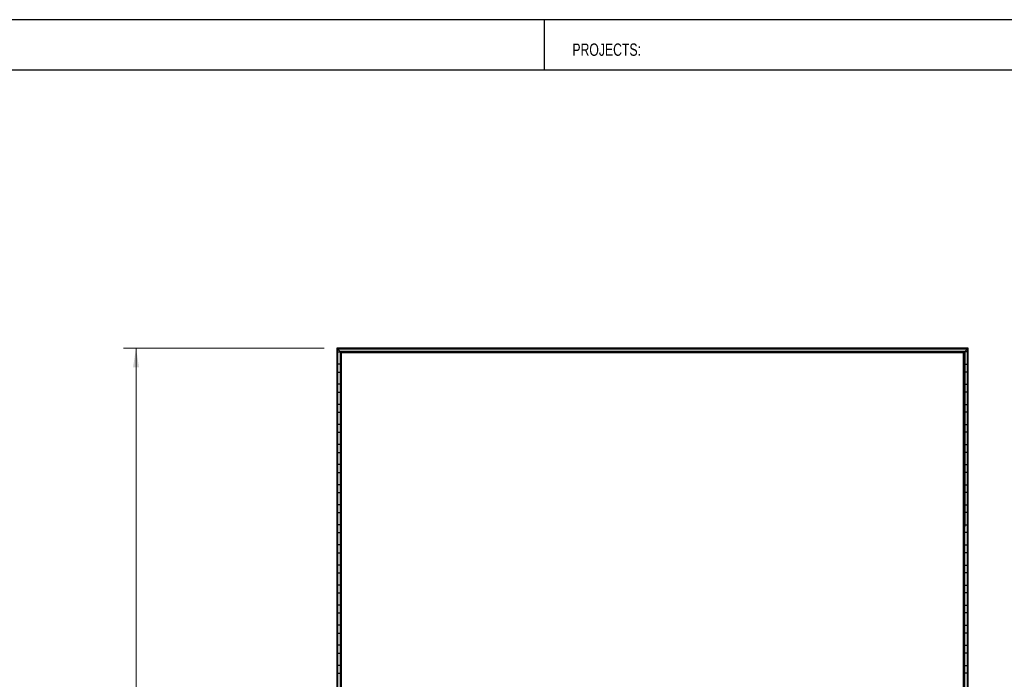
# Model space of a CAD drawing. Header units: millimetres. Extents: x 130 to 5886, y 139 to 4070.
# Tile 4 of 5: x 1699 to 3268, y 3019 to 4070. Entities that reach past the tile are written whole.
import ezdxf

# ---------------------------------------------------------------- set-up
doc = ezdxf.new("R2010")
doc.units = ezdxf.units.MM
doc.header["$LTSCALE"] = 20
doc.layers.add('1轮廓实线层', color=7, linetype='Continuous')
doc.styles.add('SLDTEXTSTYLE1', font='Arial Narrow', dxfattribs={"width": 0.87})
doc.styles.add('SLDTEXTSTYLE2', font='ARIAL.TTF', dxfattribs={"width": 0.948})
doc.styles.add('SLDTEXTSTYLE3', font='ARIALBD.TTF', dxfattribs={"width": 0.948})
doc.dimstyles.new('SLDDIMSTYLE0', dxfattribs={"dimtxt": 30.819824, "dimasz": 30.819824, "dimexe": 0, "dimexo": 0.0625, "dimgap": 7.704956, "dimtad": 1, "dimdec": 1, "dimrnd": 1e-09, "dimzin": 4, "dimdsep": 46, "dimtxsty": 'SLDTEXTSTYLE3', "dimsah": 1, "dimcen": 0.09, "dimadec": 0, "dimazin": 1, "dimtfac": 1, "dimtdec": 1, "dimtofl": 0, "dimtmove": 0, "dimatfit": 3, "dimfxl": 1, "dimfrac": 2, "dimtolj": 1, "dimtzin": 12, "dimarcsym": 0})

# ---------------------------------------------------------------- blocks, each defined once
blk = doc.blocks.new('_D')
at = {"color": 7, "linetype": 'Continuous', "lineweight": 18}
for p, q in [((2184.4, 3546.6), (1864.4, 3546.6)), ((1884.4, 3546.6), (1884.4, 1146.6)), ((2184.4, 1146.6), (1864.4, 1146.6))]:
    blk.add_line(p, q, dxfattribs=at)
for points in [[(1884.4, 3546.6), (1879.7, 3515.8), (1889.2, 3515.8)], [(1884.4, 1146.6), (1889.2, 1177.4), (1879.7, 1177.4)]]:
    blk.add_solid(points, dxfattribs=at)
at = {"color": 7, "linetype": 'Continuous', "lineweight": 18, "insert": (1843.5, 2258.3), "char_height": 31.75, "attachment_point": 1, "rotation": 90, "style": 'SLDTEXTSTYLE2'}
blk.add_mtext('2400.0', dxfattribs=at)

msp = doc.modelspace()

# ---------------------------------------------------------------- linework, layer by layer
at = {"color": 7, "linetype": 'Continuous', "lineweight": 25}
for p, q in [((5806.63, 4070), (130.48, 4070)), ((2534.93, 3990), (2534.93, 4070)), ((130.48, 3990), (5806.63, 3990))]:
    msp.add_line(p, q, dxfattribs=at)
at = {"layer": '1轮廓实线层'}
for p, q in [((3210.17, 3546.57), (2204.43, 3546.57)), ((2204.43, 3546.57), (2204.43, 1146.57)), ((3209.82, 3546.22), (2204.78, 3546.22)), ((2205.58, 3545.42), (2204.78, 3546.22)), ((2204.78, 1146.92), (2204.78, 3546.22)), ((2204.78, 3546.22), (2205.58, 3545.42)), ((3209.02, 3545.42), (2205.58, 3545.42)), ((2205.58, 3545.42), (2205.58, 1147.72)), ((3209.02, 3545.42), (3209.82, 3546.22)), ((3209.82, 3546.22), (3209.02, 3545.42)), ((3209.02, 1147.72), (3209.02, 3545.42)), ((3209.82, 3546.22), (3209.82, 1146.92)), ((3210.17, 1146.57), (3210.17, 3546.57)), ((3208.67, 3545.07), (2205.93, 3545.07)), ((2209.68, 3541.32), (2205.93, 3545.07)), ((2205.93, 1148.07), (2205.93, 3545.07)), ((2209.68, 3541.32), (2205.93, 3545.07)), ((2205.93, 3540.37), (2209.68, 3540.37)), ((3204.92, 3541.32), (2209.68, 3541.32)), ((2209.68, 3541.32), (2209.68, 2627.1)), ((3204.57, 3540.97), (2210.03, 3540.97)), ((2210.83, 3540.17), (2210.03, 3540.97)), ((2210.03, 3540.97), (2210.83, 3540.17)), ((2210.3, 2628.05), (2210.03, 3540.97)), ((3203.77, 3540.17), (2210.83, 3540.17)), ((2210.83, 3540.17), (2211.18, 2638.96)), ((3203.42, 3539.82), (2211.18, 3539.82)), ((2211.88, 3539.12), (2211.18, 3539.82)), ((2211.18, 2638.96), (2211.18, 3539.82)), ((2211.88, 3539.12), (2211.18, 3539.82)), ((2211.88, 2639.08), (2211.88, 3539.12)), ((3202.72, 3539.12), (2211.88, 3539.12)), ((3202.72, 3539.12), (3203.42, 3539.82)), ((3202.72, 3539.12), (3203.42, 3539.82)), ((3202.72, 2639.08), (3202.72, 3539.12)), ((3203.42, 2638.96), (3203.77, 3540.17)), ((3203.42, 3539.82), (3203.42, 2638.96)), ((3203.77, 3540.17), (3204.57, 3540.97)), ((3204.57, 3540.97), (3203.77, 3540.17)), ((3204.57, 3540.97), (3204.3, 2628.05)), ((3204.92, 3541.32), (3208.67, 3545.07)), ((3204.92, 3541.32), (3208.67, 3545.07)), ((3204.92, 2627.1), (3204.92, 3541.32)), ((3208.67, 3540.37), (3204.92, 3540.37)), ((3208.67, 3545.07), (3208.67, 1148.07)), ((2209.68, 3520.77), (2205.93, 3520.77)), ((3204.92, 3520.77), (3208.67, 3520.77)), ((2205.93, 3508.37), (2209.68, 3508.37)), ((3208.67, 3508.37), (3204.92, 3508.37)), ((2209.68, 3488.77), (2205.93, 3488.77)), ((3204.92, 3488.77), (3208.67, 3488.77)), ((2205.93, 3476.37), (2209.68, 3476.37)), ((3208.67, 3476.37), (3204.92, 3476.37)), ((2209.68, 3456.77), (2205.93, 3456.77)), ((3204.92, 3456.77), (3208.67, 3456.77)), ((2205.93, 3444.37), (2209.68, 3444.37)), ((3208.67, 3444.37), (3204.92, 3444.37)), ((2209.68, 3424.77), (2205.93, 3424.77)), ((3204.92, 3424.77), (3208.67, 3424.77)), ((2205.93, 3412.37), (2209.68, 3412.37)), ((3208.67, 3412.37), (3204.92, 3412.37)), ((2209.68, 3392.77), (2205.93, 3392.77)), ((3204.92, 3392.77), (3208.67, 3392.77)), ((2205.93, 3380.37), (2209.68, 3380.37)), ((3208.67, 3380.37), (3204.92, 3380.37)), ((2209.68, 3360.77), (2205.93, 3360.77)), ((3204.92, 3360.77), (3208.67, 3360.77)), ((2205.93, 3348.37), (2209.68, 3348.37)), ((3208.67, 3348.37), (3204.92, 3348.37)), ((2209.68, 3328.77), (2205.93, 3328.77)), ((3204.92, 3328.77), (3208.67, 3328.77)), ((2205.93, 3316.37), (2209.68, 3316.37)), ((3208.67, 3316.37), (3204.92, 3316.37)), ((2209.68, 3296.77), (2205.93, 3296.77)), ((3204.92, 3296.77), (3208.67, 3296.77)), ((2205.93, 3284.37), (2209.68, 3284.37)), ((3208.67, 3284.37), (3204.92, 3284.37)), ((2209.68, 3264.77), (2205.93, 3264.77)), ((3204.92, 3264.77), (3208.67, 3264.77)), ((2205.93, 3252.37), (2209.68, 3252.37)), ((3208.67, 3252.37), (3204.92, 3252.37)), ((2209.68, 3232.77), (2205.93, 3232.77)), ((3204.92, 3232.77), (3208.67, 3232.77)), ((2205.93, 3220.37), (2209.68, 3220.37)), ((3208.67, 3220.37), (3204.92, 3220.37)), ((2209.68, 3200.77), (2205.93, 3200.77)), ((3204.92, 3200.77), (3208.67, 3200.77)), ((2205.93, 3188.37), (2209.68, 3188.37)), ((3208.67, 3188.37), (3204.92, 3188.37)), ((2209.68, 3168.77), (2205.93, 3168.77)), ((3204.92, 3168.77), (3208.67, 3168.77)), ((2205.93, 3156.37), (2209.68, 3156.37)), ((3208.67, 3156.37), (3204.92, 3156.37)), ((2209.68, 3136.77), (2205.93, 3136.77)), ((2205.93, 3124.37), (2209.68, 3124.37)), ((3204.92, 3136.77), (3208.67, 3136.77)), ((3208.67, 3124.37), (3204.92, 3124.37)), ((2209.68, 3104.77), (2205.93, 3104.77)), ((2205.93, 3092.37), (2209.68, 3092.37)), ((3204.92, 3104.77), (3208.67, 3104.77)), ((3208.67, 3092.37), (3204.92, 3092.37)), ((2209.68, 3072.77), (2205.93, 3072.77)), ((2205.93, 3060.37), (2209.68, 3060.37)), ((3204.92, 3072.77), (3208.67, 3072.77)), ((3208.67, 3060.37), (3204.92, 3060.37)), ((2209.68, 3040.77), (2205.93, 3040.77)), ((2205.93, 3028.37), (2209.68, 3028.37)), ((3204.92, 3040.77), (3208.67, 3040.77)), ((3208.67, 3028.37), (3204.92, 3028.37))]:
    msp.add_line(p, q, dxfattribs=at)
for points in [[(2204.78, 3546.22), (2204.74, 3546.26), (2204.69, 3546.31), (2204.61, 3546.39), (2204.57, 3546.43), (2204.5, 3546.5), (2204.47, 3546.53), (2204.44, 3546.56), (2204.43, 3546.57), (2204.43, 3546.57)], [(2204.78, 3546.22), (2204.74, 3546.26), (2204.69, 3546.31), (2204.61, 3546.39), (2204.57, 3546.43), (2204.5, 3546.5), (2204.47, 3546.53), (2204.44, 3546.56), (2204.43, 3546.57), (2204.43, 3546.57)], [(2205.93, 3545.07), (2205.93, 3545.07), (2205.92, 3545.08), (2205.89, 3545.11), (2205.86, 3545.14), (2205.79, 3545.21), (2205.75, 3545.25), (2205.66, 3545.34), (2205.62, 3545.38), (2205.58, 3545.42)], [(2205.93, 3545.07), (2205.93, 3545.07), (2205.92, 3545.08), (2205.89, 3545.11), (2205.86, 3545.14), (2205.79, 3545.21), (2205.75, 3545.25), (2205.66, 3545.34), (2205.62, 3545.38), (2205.58, 3545.42)], [(3208.67, 3545.07), (3208.67, 3545.07), (3208.68, 3545.08), (3208.71, 3545.11), (3208.74, 3545.14), (3208.81, 3545.21), (3208.85, 3545.25), (3208.93, 3545.34), (3208.98, 3545.38), (3209.02, 3545.42)], [(3208.67, 3545.07), (3208.67, 3545.07), (3208.68, 3545.08), (3208.71, 3545.11), (3208.74, 3545.14), (3208.81, 3545.21), (3208.85, 3545.25), (3208.93, 3545.34), (3208.98, 3545.38), (3209.02, 3545.42)], [(3209.82, 3546.22), (3209.86, 3546.26), (3209.9, 3546.31), (3209.99, 3546.39), (3210.03, 3546.43), (3210.1, 3546.5), (3210.13, 3546.53), (3210.16, 3546.56), (3210.17, 3546.57), (3210.17, 3546.57)], [(3209.82, 3546.22), (3209.86, 3546.26), (3209.9, 3546.31), (3209.99, 3546.39), (3210.03, 3546.43), (3210.1, 3546.5), (3210.13, 3546.53), (3210.16, 3546.56), (3210.17, 3546.57), (3210.17, 3546.57)], [(2210.03, 3540.97), (2209.99, 3541.01), (2209.94, 3541.06), (2209.86, 3541.14), (2209.82, 3541.18), (2209.75, 3541.25), (2209.72, 3541.28), (2209.69, 3541.31), (2209.68, 3541.32), (2209.68, 3541.32)], [(2210.03, 3540.97), (2209.99, 3541.01), (2209.94, 3541.06), (2209.86, 3541.14), (2209.82, 3541.18), (2209.75, 3541.25), (2209.72, 3541.28), (2209.69, 3541.31), (2209.68, 3541.32), (2209.68, 3541.32)], [(2211.18, 3539.82), (2211.18, 3539.82), (2211.17, 3539.83), (2211.14, 3539.86), (2211.11, 3539.89), (2211.04, 3539.96), (2211, 3540), (2210.91, 3540.09), (2210.87, 3540.13), (2210.83, 3540.17)], [(2211.18, 3539.82), (2211.18, 3539.82), (2211.17, 3539.83), (2211.14, 3539.86), (2211.11, 3539.89), (2211.04, 3539.96), (2211, 3540), (2210.91, 3540.09), (2210.87, 3540.13), (2210.83, 3540.17)], [(3203.42, 3539.82), (3203.42, 3539.82), (3203.43, 3539.83), (3203.46, 3539.86), (3203.49, 3539.89), (3203.56, 3539.96), (3203.6, 3540), (3203.68, 3540.09), (3203.73, 3540.13), (3203.77, 3540.17)], [(3203.42, 3539.82), (3203.42, 3539.82), (3203.43, 3539.83), (3203.46, 3539.86), (3203.49, 3539.89), (3203.56, 3539.96), (3203.6, 3540), (3203.68, 3540.09), (3203.73, 3540.13), (3203.77, 3540.17)], [(3204.57, 3540.97), (3204.61, 3541.01), (3204.65, 3541.06), (3204.74, 3541.14), (3204.78, 3541.18), (3204.85, 3541.25), (3204.88, 3541.28), (3204.91, 3541.31), (3204.92, 3541.32), (3204.92, 3541.32)], [(3204.57, 3540.97), (3204.61, 3541.01), (3204.65, 3541.06), (3204.74, 3541.14), (3204.78, 3541.18), (3204.85, 3541.25), (3204.88, 3541.28), (3204.91, 3541.31), (3204.92, 3541.32), (3204.92, 3541.32)]]:
    msp.add_open_spline(points, degree=3, knots=[0, 0, 0, 0, 0.25, 0.25, 0.5, 0.5, 0.75, 0.75, 1, 1, 1, 1], dxfattribs=at)

# ---------------------------------------------------------------- texts
at = {"color": 7, "linetype": 'Continuous', "lineweight": 18, "insert": (2579.58, 4032.01), "char_height": 19.55, "attachment_point": 1, "style": 'SLDTEXTSTYLE1'}
msp.add_mtext('PROJECTS:', dxfattribs=at)

# ---------------------------------------------------------------- dimensions: what is measured, and where the dimension line sits
at = {"color": 7, "linetype": 'Continuous', "lineweight": 18}
dim = msp.add_linear_dim(base=(1884.43, 1146.57), p1=(2204.43, 3546.57), p2=(2204.43, 1146.57), angle=90, dimstyle='SLDDIMSTYLE0', dxfattribs=at)
dim.commit()
dim.dimension.update_dxf_attribs({"geometry": '_D', "text_midpoint": (1884.43, 2322.95), "dimtype": 160})

doc.saveas('drawing.dxf')
